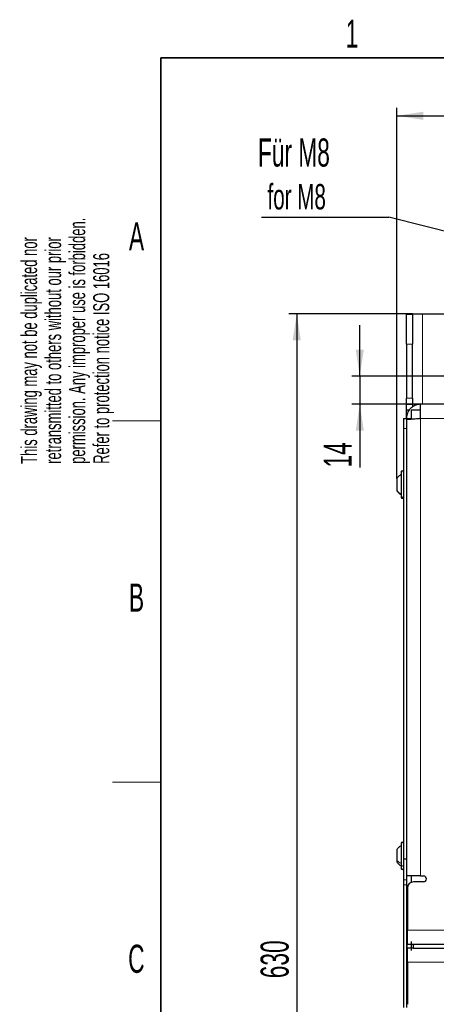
# Model space of a CAD drawing. Header units: millimetres. Extents: x 5 to 418, y 2 to 292.
# Tile 6 of 30: x 8 to 60, y 165 to 287. Entities that reach past the tile are written whole.
import ezdxf

# ---------------------------------------------------------------- set-up
doc = ezdxf.new("R2010")
doc.units = ezdxf.units.MM
doc.layers.add('SLD-0', color=7, linetype='Continuous')
doc.styles.add('SLDTEXTSTYLE0', font='TXT', dxfattribs={"width": 0.605})
doc.dimstyles.new('SLDDIMSTYLE0', dxfattribs={"dimtxt": 3.5, "dimasz": 3.302, "dimexe": 0, "dimexo": 0.0625, "dimgap": 0.875, "dimtad": 1, "dimlfac": 4, "dimrnd": 1e-09, "dimzin": 12, "dimdsep": 46, "dimtxsty": 'SLDTEXTSTYLE0', "dimsah": 1, "dimcen": 0.09, "dimadec": 0, "dimazin": 3, "dimtfac": 1, "dimtofl": 0, "dimtmove": 0, "dimatfit": 3, "dimfxl": 1, "dimfrac": 2, "dimtolj": 1, "dimtzin": 12, "dimarcsym": 0})
doc.dimstyles.new('SLDDIMSTYLE1', dxfattribs={"dimtxt": 3.5, "dimasz": 3.302, "dimexe": 0, "dimexo": 0.0625, "dimgap": 0.875, "dimtad": 1, "dimlfac": 4, "dimrnd": 1e-09, "dimzin": 12, "dimdsep": 46, "dimtxsty": 'SLDTEXTSTYLE0', "dimsah": 1, "dimcen": 0.09, "dimadec": 0, "dimazin": 3, "dimtfac": 1, "dimtmove": 0, "dimatfit": 0, "dimfxl": 1, "dimfrac": 2, "dimtolj": 1, "dimtzin": 12, "dimarcsym": 0})
doc.dimstyles.new('SLDDIMSTYLE2', dxfattribs={"dimtxt": 0.18, "dimasz": 3.302, "dimexe": 0, "dimexo": 0.0625, "dimgap": 0, "dimtad": 0, "dimtih": 1, "dimtoh": 1, "dimdec": 0, "dimrnd": 1e-09, "dimzin": 0, "dimdsep": 46, "dimtxsty": 'Standard', "dimsah": 1, "dimcen": 0.09, "dimadec": 0, "dimazin": 0, "dimtfac": 3.302, "dimtdec": 0, "dimtofl": 0, "dimtmove": 0, "dimatfit": 3, "dimfxl": 1, "dimfrac": 2, "dimtolj": 1, "dimtzin": 0, "dimarcsym": 0})

# ---------------------------------------------------------------- blocks, each defined once
blk = doc.blocks.new('_D_2')
at = {"layer": 'SLD-0', "color": 7}
for p, q in [((57.39, 250.58), (41.96, 250.58)), ((42.96, 250.58), (42.96, 93.08)), ((57.39, 93.08), (41.96, 93.08))]:
    blk.add_line(p, q, dxfattribs=at)
for points in [[(42.96, 250.58), (42.45, 247.28), (43.47, 247.28)], [(42.96, 93.08), (43.47, 96.38), (42.45, 96.38)]]:
    blk.add_solid(points, dxfattribs=at)
at = {"layer": 'SLD-0', "color": 7, "insert": (38.45, 167.82), "char_height": 3.5, "attachment_point": 1, "rotation": 90, "style": 'SLDTEXTSTYLE0'}
blk.add_mtext('630', dxfattribs=at)
blk = doc.blocks.new('_D_4')
at = {"layer": 'SLD-0', "color": 7}
for p, q in [((55.44, 230.1), (55.44, 276.27)), ((122.79, 230.1), (122.79, 276.27)), ((55.44, 275.27), (122.79, 275.27))]:
    blk.add_line(p, q, dxfattribs=at)
for points in [[(55.44, 275.27), (58.75, 274.76), (58.75, 275.78)], [(122.79, 275.27), (119.49, 275.78), (119.49, 274.76)]]:
    blk.add_solid(points, dxfattribs=at)
at = {"layer": 'SLD-0', "color": 7, "insert": (83.1, 279.78), "char_height": 3.5, "attachment_point": 1, "style": 'SLDTEXTSTYLE0'}
blk.add_mtext('269,4', dxfattribs=at)
blk = doc.blocks.new('_D_9')
at = {"layer": 'SLD-0', "color": 7}
for p, q in [((50.82, 242.83), (50.82, 249.18)), ((69.14, 242.83), (49.82, 242.83)), ((50.82, 242.83), (50.82, 239.33)), ((58.39, 239.33), (49.82, 239.33)), ((50.82, 239.33), (50.82, 231.46))]:
    blk.add_line(p, q, dxfattribs=at)
for points in [[(50.82, 242.83), (51.33, 246.13), (50.32, 246.13)], [(50.82, 239.33), (50.32, 236.03), (51.33, 236.03)]]:
    blk.add_solid(points, dxfattribs=at)
at = {"layer": 'SLD-0', "color": 7, "insert": (46.31, 231.46), "char_height": 3.5, "attachment_point": 1, "rotation": 90, "style": 'SLDTEXTSTYLE0'}
blk.add_mtext('14', dxfattribs=at)
blk = doc.blocks.new('SW_NOTE_0_1')
at = {"layer": 'SLD-0', "color": 0}
blk.add_line((-15.88, 0), (0, 0), dxfattribs=at)
at = {"layer": 'SLD-0', "color": 0, "attachment_point": 1, "style": 'SLDTEXTSTYLE0'}
for s, insert, char_height in [('Für M8', (-16.31, 9.81), 3.5), ('for M8', (-15.12, 4.14), 3.175)]:
    blk.add_mtext(s, dxfattribs=dict(at, insert=insert, char_height=char_height))

msp = doc.modelspace()

# ---------------------------------------------------------------- linework, layer by layer
at = {"color": 7, "linetype": 'Continuous', "lineweight": 25}
for p, q in [((56.6435, 250.5772), (57.3935, 250.5772)), ((56.6435, 246.8272), (56.6435, 250.5772)), ((57.3935, 250.5772), (57.3935, 246.8272)), ((58.6435, 250.5772), (57.3935, 250.5772)), ((67.8685, 250.5772), (58.6435, 250.5772)), ((56.6435, 246.8272), (56.6435, 240.0772)), ((57.3935, 240.0772), (57.3935, 246.8272)), ((56.6435, 239.3272), (56.6435, 240.0772)), ((56.6435, 239.3272), (57.3935, 239.3272)), ((56.6435, 238.5772), (56.6435, 239.3272)), ((57.3935, 240.0772), (57.3935, 239.3272)), ((57.3935, 239.3272), (57.3935, 238.995)), ((57.681, 239.1547), (57.681, 239.3272)), ((58.3935, 239.3272), (57.681, 239.3272)), ((58.3935, 237.5772), (58.3935, 239.3272)), ((119.8435, 239.3272), (58.3935, 239.3272)), ((56.9746, 238.5772), (56.6435, 238.5772)), ((56.6435, 237.5772), (56.6435, 238.5772)), ((58.3935, 238.6022), (57.2435, 238.6022)), ((57.2435, 238.6022), (57.2435, 237.4951)), ((56.2685, 237.5772), (56.6435, 237.5772)), ((56.2685, 237.5772), (56.2685, 236.3272)), ((56.6435, 237.5772), (57.2435, 237.5772)), ((56.6435, 237.5772), (56.6435, 237.4004)), ((56.6435, 237.4004), (56.6435, 182.7022)), ((56.2685, 236.3272), (56.2685, 182.7022)), ((56.6435, 236.3272), (56.6435, 182.7022)), ((55.9685, 230.8772), (55.9685, 227.9038)), ((55.4435, 230.0971), (55.4435, 228.6201)), ((55.4435, 228.6201), (55.4435, 228.5573)), ((55.9685, 227.9038), (55.9685, 227.7772)), ((55.9685, 184.6272), (55.9685, 181.9195)), ((55.4435, 183.8472), (55.4435, 182.5021)), ((55.4435, 182.5021), (55.4435, 182.3072)), ((55.9685, 181.9195), (55.9685, 181.5272)), ((56.2685, 182.7022), (56.6435, 182.7022)), ((56.2685, 182.7022), (56.2685, 180.0911)), ((56.6435, 182.7022), (56.6435, 180.0911)), ((58.3935, 180.5772), (56.6435, 180.5772)), ((57.2435, 180.5772), (57.2435, 179.7749)), ((58.3935, 180.5772), (58.7685, 180.5772)), ((56.2685, 180.0911), (56.2685, 179.4661)), ((56.2685, 179.4661), (56.2685, 164.1883)), ((56.6435, 180.0911), (56.6435, 179.4661)), ((56.6435, 179.4661), (56.6435, 164.1883)), ((58.7685, 179.8272), (57.5185, 179.8272)), ((56.7685, 179.0772), (56.7685, 173.8272)), ((56.7685, 174.7022), (56.6435, 174.7022)), ((56.7685, 172.0772), (56.7685, 173.8272)), ((56.7435, 171.5772), (56.7435, 172.0772)), ((56.7435, 172.0772), (57.4935, 172.0772)), ((57.2435, 172.391), (57.2435, 171.2633)), ((57.4935, 172.0772), (57.4935, 171.5772)), ((57.4935, 172.0772), (120.7435, 172.0772)), ((57.4935, 171.5772), (56.7435, 171.5772)), ((56.7685, 169.8272), (56.7685, 171.5772)), ((57.4935, 171.5772), (120.7435, 171.5772)), ((56.7685, 169.8272), (56.7685, 164.5772))]:
    msp.add_line(p, q, dxfattribs=at)
at = {"color": 7, "linetype": 'Continuous', "lineweight": 18}
for p, q in [((58.6435, 250.5772), (58.6435, 239.3272)), ((57.3935, 246.8272), (56.6435, 246.8272)), ((56.6435, 240.0772), (57.3935, 240.0772)), ((58.3935, 237.5772), (58.3935, 180.5772)), ((119.8435, 237.5772), (58.3935, 237.5772)), ((56.2685, 236.3272), (56.6435, 236.3272)), ((56.2685, 180.0911), (56.6435, 180.0911)), ((56.2685, 179.4661), (56.6435, 179.4661)), ((56.7685, 173.9522), (56.6435, 173.9522)), ((56.7685, 173.8272), (121.4685, 173.8272)), ((121.4685, 169.8272), (56.7685, 169.8272))]:
    msp.add_line(p, q, dxfattribs=at)
at = {"color": 7, "linetype": 'Continuous', "lineweight": 25}
for centre, radius, start, end in [((56.1185, 230.8772), 0.15, 359.995731, 180.004269), ((56.1185, 227.7772), 0.15, 179.998577, 0.001423), ((56.1185, 184.6272), 0.15, 0.001423, 179.998577), ((56.1185, 181.5272), 0.15, 179.998577, 0.001423), ((58.7685, 180.2022), 0.375, 270, 90), ((57.5185, 179.0772), 0.75, 90.000182, 180.000103)]:
    msp.add_arc(centre, radius, start, end, dxfattribs=at)
for points, knots in [([(58.3935, 239.3272), (58.1963, 239.3077), (57.802, 239.2689), (57.2768, 238.966), (56.881, 238.5203), (56.6728, 238.0284), (56.6518, 237.7045), (56.6435, 237.5772)], [0, 0, 0, 0, 0.215137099, 0.430276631, 0.645415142, 0.860554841, 1, 1, 1, 1]), ([(56.6435, 237.4004), (56.6762, 237.4142), (56.7979, 237.4655), (57.0817, 237.4756), (57.5026, 237.5214), (57.959, 237.5486), (58.2671, 237.5689), (58.3935, 237.5772)], [0, 0, 0, 0, 0.06017638, 0.22377094, 0.47450077, 0.78440593, 1, 1, 1, 1]), ([(55.9685, 230.5769), (55.8669, 230.5123), (55.6638, 230.3832), (55.5169, 230.1924), (55.4435, 230.097)], [0, 0, 0, 0, 0.50000823, 1, 1, 1, 1]), ([(55.4435, 228.5573), (55.5169, 228.4619), (55.6638, 228.2712), (55.8669, 228.142), (55.9685, 228.0774)], [0, 0, 0, 0, 0.49999177, 1, 1, 1, 1]), ([(55.9685, 184.3272), (55.8669, 184.2626), (55.6638, 184.1333), (55.5169, 183.9426), (55.4435, 183.8472)], [0, 0, 0, 0, 0.500002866, 1, 1, 1, 1]), ([(55.9685, 184.3272), (55.8669, 184.2626), (55.6638, 184.1333), (55.5169, 183.9426), (55.4435, 183.8472)], [0, 0, 0, 0, 0.500002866, 1, 1, 1, 1]), ([(55.4435, 182.3072), (55.5169, 182.2118), (55.6638, 182.021), (55.8669, 181.8918), (55.9685, 181.8272)], [0, 0, 0, 0, 0.499997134, 1, 1, 1, 1]), ([(55.4435, 182.3072), (55.5169, 182.2118), (55.6638, 182.021), (55.8669, 181.8918), (55.9685, 181.8272)], [0, 0, 0, 0, 0.499997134, 1, 1, 1, 1])]:
    msp.add_open_spline(points, degree=3, knots=knots, dxfattribs=at)
at = {"color": 7, "linetype": 'Continuous', "lineweight": 18}
for points, knots in [([(55.9685, 228.1793), (55.8673, 228.2382), (55.6668, 228.3548), (55.5174, 228.5322), (55.4435, 228.6201)], [0, 0, 0, 0, 0.504868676, 1, 1, 1, 1]), ([(55.9685, 227.9038), (55.9708, 227.8857), (55.9755, 227.8491), (56.0107, 227.8032), (56.0602, 227.7731), (56.1185, 227.7626), (56.1768, 227.7731), (56.2263, 227.8032), (56.2615, 227.8491), (56.2662, 227.8857), (56.2685, 227.9038)], [0, 0, 0, 0, 0.120047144, 0.243041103, 0.37012155, 0.5, 0.62987845, 0.756958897, 0.879952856, 1, 1, 1, 1]), ([(55.9685, 182.1436), (55.8681, 182.1906), (55.6735, 182.2816), (55.5185, 182.4302), (55.4435, 182.5021)], [0, 0, 0, 0, 0.51597381, 1, 1, 1, 1]), ([(55.9685, 181.9195), (55.971, 181.9046), (55.9761, 181.8734), (56.0125, 181.8365), (56.0613, 181.8129), (56.1185, 181.8047), (56.1756, 181.8129), (56.2245, 181.8365), (56.2609, 181.8734), (56.266, 181.9046), (56.2685, 181.9195)], [0, 0, 0, 0, 0.10791746, 0.22653854, 0.35883718, 0.5, 0.64116282, 0.77346146, 0.89208254, 1, 1, 1, 1])]:
    msp.add_open_spline(points, degree=3, knots=knots, dxfattribs=at)
at = {"layer": 'SLD-0', "lineweight": 35}
for p, q in [((408, 282.5), (26, 282.5)), ((26, 282.5), (26, 12))]:
    msp.add_line(p, q, dxfattribs=at)
at = {"layer": 'SLD-0', "lineweight": 18}
for p, q in [((20, 237.25), (26, 237.25)), ((20, 192.25), (26, 192.25))]:
    msp.add_line(p, q, dxfattribs=at)

# ---------------------------------------------------------------- block references
at = {"layer": 'SLD-0', "color": 7}
msp.add_blockref('SW_NOTE_0_1', (54.435, 262.6348), dxfattribs=at)

# ---------------------------------------------------------------- texts
at = {"layer": 'SLD-0', "char_height": 3.5, "attachment_point": 2, "style": 'SLDTEXTSTYLE0'}
for s, insert in [('1', (49.8527, 287.243)), ('A', (22.9816, 262.0011)), ('B', (22.9816, 217.0011)), ('C', (22.9597, 172.0011))]:
    msp.add_mtext(s, dxfattribs=dict(at, insert=insert))
at = {"layer": 'SLD-0', "char_height": 2, "attachment_point": 1, "rotation": 90, "style": 'SLDTEXTSTYLE0'}
for s, insert in [('permission. Any improper use is forbidden.', (14.5783, 231.9088)), ('retransmitted to others without our prior', (11.5783, 231.9088)), ('This drawing may not be duplicated nor', (8.5783, 231.9088)), ('Refer to protection notice ISO 16016', (17.5783, 231.9088))]:
    msp.add_mtext(s, dxfattribs=dict(at, insert=insert))

# ---------------------------------------------------------------- dimensions: what is measured, and where the dimension line sits
at = {"layer": 'SLD-0', "color": 7}
dim = msp.add_linear_dim(base=(122.7935, 275.2699), p1=(55.4435, 230.0972), p2=(122.7935, 230.0972), dimstyle='SLDDIMSTYLE0', dxfattribs=at)
dim.commit()
dim.dimension.update_dxf_attribs({"geometry": '_D_4', "text_midpoint": (89.1185, 275.2699), "dimtype": 160})
for base, p1, p2, dimstyle, picture, middle in [((42.9602, 93.0772), (57.3935, 250.5772), (57.3935, 93.0772), 'SLDDIMSTYLE0', '_D_2', (42.9602, 171.8272)), ((50.8231, 239.3272), (69.1435, 242.8272), (58.3935, 239.3272), 'SLDDIMSTYLE1', '_D_9', (50.8231, 234.1325))]:
    dim = msp.add_linear_dim(base=base, p1=p1, p2=p2, angle=90, dimstyle=dimstyle, dxfattribs=at)
    dim.commit()
    dim.dimension.update_dxf_attribs({"geometry": picture, "text_midpoint": middle, "dimtype": 160})

# ---------------------------------------------------------------- leaders
msp.add_leader([(73.2424, 257.9434), (54.435, 262.6348)], dimstyle='SLDDIMSTYLE2', dxfattribs=at)

doc.saveas('drawing.dxf')
